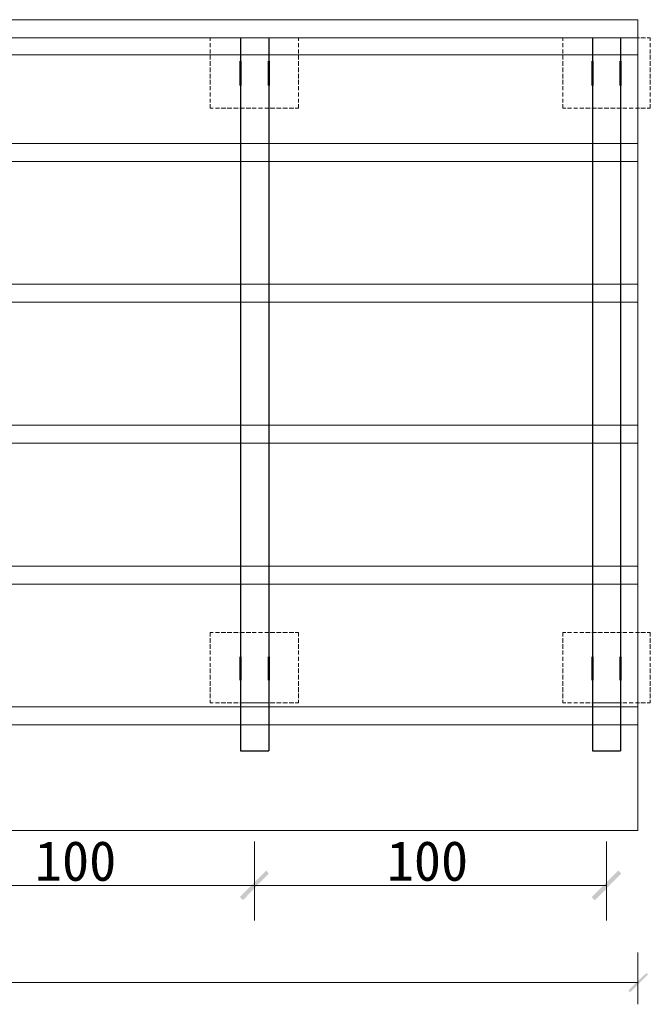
# Model space of a CAD drawing. Extents: x 566443 to 590371, y 3845226 to 3876576.
# Tile 124 of 221: x 586533 to 586567, y 3853909 to 3853962. Entities that reach past the tile are written whole.
import ezdxf

# ---------------------------------------------------------------- set-up
doc = ezdxf.new("R2010")
doc.units = 0
doc.layers.add('C00-00-00', color=7, linetype='CONTINUOUS')
doc.styles.get("Standard").update_dxf_attribs({"font": 'rs.shx', "bigfont": 'hztxt.shx'})

msp = doc.modelspace()

# ---------------------------------------------------------------- hatches: boundary and pattern name
at = {"layer": 'C00-00-00'}
h = msp.add_hatch(color=256, dxfattribs=at)
h.dxf.hatch_style = 2
h.paths.add_polyline_path([(586544.804, 3853914.998), (586544.973, 3853914.829), (586546.243, 3853916.437)])
h = msp.add_hatch(color=256, dxfattribs=at)
h.dxf.hatch_style = 2
h.paths.add_polyline_path([(586546.243, 3853916.437), (586544.973, 3853914.829), (586544.804, 3853914.998)])
h = msp.add_hatch(color=256, dxfattribs=at)
h.dxf.hatch_style = 2
h.paths.add_polyline_path([(586544.973, 3853914.829), (586546.243, 3853916.437), (586546.37, 3853916.268)])
h = msp.add_hatch(color=256, dxfattribs=at)
h.dxf.hatch_style = 2
h.paths.add_polyline_path([(586546.37, 3853916.268), (586546.243, 3853916.437), (586544.973, 3853914.829)])
h = msp.add_hatch(color=256, dxfattribs=at)
h.dxf.hatch_style = 2
h.paths.add_polyline_path([(586563.854, 3853914.998), (586564.023, 3853914.829), (586565.293, 3853916.437)])
h = msp.add_hatch(color=256, dxfattribs=at)
h.dxf.hatch_style = 2
h.paths.add_polyline_path([(586564.023, 3853914.829), (586565.293, 3853916.437), (586565.462, 3853916.268)])
h = msp.add_hatch(color=256, dxfattribs=at)
h.dxf.hatch_style = 2
h.paths.add_polyline_path([(586565.843, 3853909.96), (586565.928, 3853909.833), (586566.817, 3853910.892)])
h = msp.add_hatch(color=256, dxfattribs=at)
h.dxf.hatch_style = 2
h.paths.add_polyline_path([(586565.928, 3853909.833), (586566.817, 3853910.892), (586566.902, 3853910.807)])

# ---------------------------------------------------------------- linework, layer by layer
at = {"layer": 'C00-00-00', "lineweight": 9}
for points in [[(586566.351, 3853962.454), (586566.351, 3853918.596)], [(586547.809, 3853961.48), (586547.979, 3853961.48), (586547.979, 3853961.311)], [(586566.859, 3853961.48), (586567.029, 3853961.48), (586567.029, 3853961.311)], [(586543.195, 3853957.882), (586543.195, 3853957.67), (586543.364, 3853957.67)], [(586547.809, 3853957.67), (586547.979, 3853957.67)], [(586562.287, 3853957.882), (586562.287, 3853957.67), (586562.457, 3853957.67)], [(586566.859, 3853957.67), (586567.029, 3853957.67)], [(586547.809, 3853929.307), (586547.979, 3853929.307), (586547.979, 3853929.095)], [(586566.859, 3853929.307), (586567.029, 3853929.307), (586567.029, 3853929.095)], [(586543.195, 3853925.666), (586543.195, 3853925.497), (586543.364, 3853925.497)], [(586562.287, 3853925.666), (586562.287, 3853925.497), (586562.457, 3853925.497)], [(586547.809, 3853925.497), (586547.979, 3853925.497)], [(586566.859, 3853925.497), (586567.029, 3853925.497)]]:
    msp.add_lwpolyline(points, dxfattribs=at)
for points in [[(586482.955, 3853962.454), (586482.955, 3853962.454), (586566.351, 3853962.454), (586566.351, 3853962.454)], [(586543.195, 3853961.48), (586543.195, 3853961.48), (586543.364, 3853961.48), (586543.364, 3853961.48)], [(586543.195, 3853961.48), (586543.195, 3853961.48), (586543.195, 3853961.311), (586543.195, 3853961.311)], [(586543.491, 3853961.48), (586543.491, 3853961.48), (586543.703, 3853961.48), (586543.703, 3853961.48)], [(586543.788, 3853961.48), (586543.788, 3853961.48), (586544.042, 3853961.48), (586544.042, 3853961.48)], [(586544.126, 3853961.48), (586544.126, 3853961.48), (586544.38, 3853961.48), (586544.38, 3853961.48)], [(586544.465, 3853961.48), (586544.465, 3853961.48), (586544.719, 3853961.48), (586544.719, 3853961.48)], [(586544.804, 3853961.48), (586544.804, 3853961.48), (586545.058, 3853961.48), (586545.058, 3853961.48)], [(586545.142, 3853961.48), (586545.142, 3853961.48), (586545.396, 3853961.48), (586545.396, 3853961.48)], [(586545.481, 3853961.48), (586545.481, 3853961.48), (586545.693, 3853961.48), (586545.693, 3853961.48)], [(586545.82, 3853961.48), (586545.82, 3853961.48), (586546.031, 3853961.48), (586546.031, 3853961.48)], [(586546.158, 3853961.48), (586546.158, 3853961.48), (586546.37, 3853961.48), (586546.37, 3853961.48)], [(586546.455, 3853961.48), (586546.455, 3853961.48), (586546.709, 3853961.48), (586546.709, 3853961.48)], [(586546.793, 3853961.48), (586546.793, 3853961.48), (586547.047, 3853961.48), (586547.047, 3853961.48)], [(586547.132, 3853961.48), (586547.132, 3853961.48), (586547.386, 3853961.48), (586547.386, 3853961.48)], [(586547.471, 3853961.48), (586547.471, 3853961.48), (586547.725, 3853961.48), (586547.725, 3853961.48)], [(586562.287, 3853961.48), (586562.287, 3853961.48), (586562.457, 3853961.48), (586562.457, 3853961.48)], [(586562.287, 3853961.48), (586562.287, 3853961.48), (586562.287, 3853961.311), (586562.287, 3853961.311)], [(586562.541, 3853961.48), (586562.541, 3853961.48), (586562.753, 3853961.48), (586562.753, 3853961.48)], [(586562.88, 3853961.48), (586562.88, 3853961.48), (586563.092, 3853961.48), (586563.092, 3853961.48)], [(586563.219, 3853961.48), (586563.219, 3853961.48), (586563.43, 3853961.48), (586563.43, 3853961.48)], [(586563.515, 3853961.48), (586563.515, 3853961.48), (586563.769, 3853961.48), (586563.769, 3853961.48)], [(586563.854, 3853961.48), (586563.854, 3853961.48), (586564.108, 3853961.48), (586564.108, 3853961.48)], [(586564.192, 3853961.48), (586564.192, 3853961.48), (586564.446, 3853961.48), (586564.446, 3853961.48)], [(586564.531, 3853961.48), (586564.531, 3853961.48), (586564.785, 3853961.48), (586564.785, 3853961.48)], [(586564.87, 3853961.48), (586564.87, 3853961.48), (586565.124, 3853961.48), (586565.124, 3853961.48)], [(586565.208, 3853961.48), (586565.208, 3853961.48), (586565.462, 3853961.48), (586565.462, 3853961.48)], [(586565.547, 3853961.48), (586565.547, 3853961.48), (586565.759, 3853961.48), (586565.759, 3853961.48)], [(586565.886, 3853961.48), (586565.886, 3853961.48), (586566.097, 3853961.48), (586566.097, 3853961.48)], [(586566.224, 3853961.48), (586566.224, 3853961.48), (586566.436, 3853961.48), (586566.436, 3853961.48)], [(586566.521, 3853961.48), (586566.521, 3853961.48), (586566.775, 3853961.48), (586566.775, 3853961.48)], [(586543.195, 3853961.184), (586543.195, 3853961.184), (586543.195, 3853960.972), (586543.195, 3853960.972)], [(586543.195, 3853960.845), (586543.195, 3853960.845), (586543.195, 3853960.633), (586543.195, 3853960.633)], [(586547.979, 3853961.184), (586547.979, 3853961.184), (586547.979, 3853960.972), (586547.979, 3853960.972)], [(586547.979, 3853960.845), (586547.979, 3853960.845), (586547.979, 3853960.633), (586547.979, 3853960.633)], [(586562.287, 3853961.184), (586562.287, 3853961.184), (586562.287, 3853960.972), (586562.287, 3853960.972)], [(586562.287, 3853960.845), (586562.287, 3853960.845), (586562.287, 3853960.633), (586562.287, 3853960.633)], [(586567.029, 3853961.184), (586567.029, 3853961.184), (586567.029, 3853960.972), (586567.029, 3853960.972)], [(586567.029, 3853960.845), (586567.029, 3853960.845), (586567.029, 3853960.633), (586567.029, 3853960.633)], [(586543.195, 3853960.549), (586543.195, 3853960.549), (586543.195, 3853960.295), (586543.195, 3853960.295)], [(586543.195, 3853960.21), (586543.195, 3853960.21), (586543.195, 3853959.956), (586543.195, 3853959.956)], [(586547.979, 3853960.549), (586547.979, 3853960.549), (586547.979, 3853960.295), (586547.979, 3853960.295)], [(586547.979, 3853960.21), (586547.979, 3853960.21), (586547.979, 3853959.956), (586547.979, 3853959.956)], [(586562.287, 3853960.549), (586562.287, 3853960.549), (586562.287, 3853960.295), (586562.287, 3853960.295)], [(586562.287, 3853960.21), (586562.287, 3853960.21), (586562.287, 3853959.956), (586562.287, 3853959.956)], [(586567.029, 3853960.549), (586567.029, 3853960.549), (586567.029, 3853960.295), (586567.029, 3853960.295)], [(586567.029, 3853960.21), (586567.029, 3853960.21), (586567.029, 3853959.956), (586567.029, 3853959.956)], [(586543.195, 3853959.871), (586543.195, 3853959.871), (586543.195, 3853959.617), (586543.195, 3853959.617)], [(586547.979, 3853959.871), (586547.979, 3853959.871), (586547.979, 3853959.617), (586547.979, 3853959.617)], [(586562.287, 3853959.871), (586562.287, 3853959.871), (586562.287, 3853959.617), (586562.287, 3853959.617)], [(586567.029, 3853959.871), (586567.029, 3853959.871), (586567.029, 3853959.617), (586567.029, 3853959.617)], [(586543.195, 3853959.533), (586543.195, 3853959.533), (586543.195, 3853959.279), (586543.195, 3853959.279)], [(586543.195, 3853959.194), (586543.195, 3853959.194), (586543.195, 3853958.94), (586543.195, 3853958.94)], [(586547.979, 3853959.533), (586547.979, 3853959.533), (586547.979, 3853959.279), (586547.979, 3853959.279)], [(586547.979, 3853959.194), (586547.979, 3853959.194), (586547.979, 3853958.94), (586547.979, 3853958.94)], [(586562.287, 3853959.533), (586562.287, 3853959.533), (586562.287, 3853959.279), (586562.287, 3853959.279)], [(586562.287, 3853959.194), (586562.287, 3853959.194), (586562.287, 3853958.94), (586562.287, 3853958.94)], [(586567.029, 3853959.533), (586567.029, 3853959.533), (586567.029, 3853959.279), (586567.029, 3853959.279)], [(586567.029, 3853959.194), (586567.029, 3853959.194), (586567.029, 3853958.94), (586567.029, 3853958.94)], [(586543.195, 3853958.855), (586543.195, 3853958.855), (586543.195, 3853958.644), (586543.195, 3853958.644)], [(586547.979, 3853958.855), (586547.979, 3853958.855), (586547.979, 3853958.644), (586547.979, 3853958.644)], [(586562.287, 3853958.855), (586562.287, 3853958.855), (586562.287, 3853958.644), (586562.287, 3853958.644)], [(586567.029, 3853958.855), (586567.029, 3853958.855), (586567.029, 3853958.644), (586567.029, 3853958.644)], [(586543.195, 3853958.517), (586543.195, 3853958.517), (586543.195, 3853958.305), (586543.195, 3853958.305)], [(586543.195, 3853958.178), (586543.195, 3853958.178), (586543.195, 3853957.966), (586543.195, 3853957.966)], [(586547.979, 3853958.517), (586547.979, 3853958.517), (586547.979, 3853958.305), (586547.979, 3853958.305)], [(586547.979, 3853958.178), (586547.979, 3853958.178), (586547.979, 3853957.966), (586547.979, 3853957.966)], [(586562.287, 3853958.517), (586562.287, 3853958.517), (586562.287, 3853958.305), (586562.287, 3853958.305)], [(586562.287, 3853958.178), (586562.287, 3853958.178), (586562.287, 3853957.966), (586562.287, 3853957.966)], [(586567.029, 3853958.517), (586567.029, 3853958.517), (586567.029, 3853958.305), (586567.029, 3853958.305)], [(586567.029, 3853958.178), (586567.029, 3853958.178), (586567.029, 3853957.966), (586567.029, 3853957.966)], [(586543.491, 3853957.67), (586543.491, 3853957.67), (586543.703, 3853957.67), (586543.703, 3853957.67)], [(586543.788, 3853957.67), (586543.788, 3853957.67), (586544.042, 3853957.67), (586544.042, 3853957.67)], [(586544.126, 3853957.67), (586544.126, 3853957.67), (586544.38, 3853957.67), (586544.38, 3853957.67)], [(586544.465, 3853957.67), (586544.465, 3853957.67), (586544.719, 3853957.67), (586544.719, 3853957.67)], [(586544.804, 3853957.67), (586544.804, 3853957.67), (586545.058, 3853957.67), (586545.058, 3853957.67)], [(586545.142, 3853957.67), (586545.142, 3853957.67), (586545.396, 3853957.67), (586545.396, 3853957.67)], [(586545.481, 3853957.67), (586545.481, 3853957.67), (586545.693, 3853957.67), (586545.693, 3853957.67)], [(586545.82, 3853957.67), (586545.82, 3853957.67), (586546.031, 3853957.67), (586546.031, 3853957.67)], [(586546.158, 3853957.67), (586546.158, 3853957.67), (586546.37, 3853957.67), (586546.37, 3853957.67)], [(586546.455, 3853957.67), (586546.455, 3853957.67), (586546.709, 3853957.67), (586546.709, 3853957.67)], [(586546.793, 3853957.67), (586546.793, 3853957.67), (586547.047, 3853957.67), (586547.047, 3853957.67)], [(586547.132, 3853957.67), (586547.132, 3853957.67), (586547.386, 3853957.67), (586547.386, 3853957.67)], [(586547.471, 3853957.67), (586547.471, 3853957.67), (586547.725, 3853957.67), (586547.725, 3853957.67)], [(586547.979, 3853957.882), (586547.979, 3853957.882), (586547.979, 3853957.67), (586547.979, 3853957.67)], [(586562.541, 3853957.67), (586562.541, 3853957.67), (586562.753, 3853957.67), (586562.753, 3853957.67)], [(586562.88, 3853957.67), (586562.88, 3853957.67), (586563.092, 3853957.67), (586563.092, 3853957.67)], [(586563.219, 3853957.67), (586563.219, 3853957.67), (586563.43, 3853957.67), (586563.43, 3853957.67)], [(586563.515, 3853957.67), (586563.515, 3853957.67), (586563.769, 3853957.67), (586563.769, 3853957.67)], [(586563.854, 3853957.67), (586563.854, 3853957.67), (586564.108, 3853957.67), (586564.108, 3853957.67)], [(586564.192, 3853957.67), (586564.192, 3853957.67), (586564.446, 3853957.67), (586564.446, 3853957.67)], [(586564.531, 3853957.67), (586564.531, 3853957.67), (586564.785, 3853957.67), (586564.785, 3853957.67)], [(586564.87, 3853957.67), (586564.87, 3853957.67), (586565.124, 3853957.67), (586565.124, 3853957.67)], [(586565.208, 3853957.67), (586565.208, 3853957.67), (586565.462, 3853957.67), (586565.462, 3853957.67)], [(586565.547, 3853957.67), (586565.547, 3853957.67), (586565.759, 3853957.67), (586565.759, 3853957.67)], [(586565.886, 3853957.67), (586565.886, 3853957.67), (586566.097, 3853957.67), (586566.097, 3853957.67)], [(586566.224, 3853957.67), (586566.224, 3853957.67), (586566.436, 3853957.67), (586566.436, 3853957.67)], [(586566.521, 3853957.67), (586566.521, 3853957.67), (586566.775, 3853957.67), (586566.775, 3853957.67)], [(586567.029, 3853957.882), (586567.029, 3853957.882), (586567.029, 3853957.67), (586567.029, 3853957.67)], [(586543.195, 3853929.307), (586543.195, 3853929.307), (586543.364, 3853929.307), (586543.364, 3853929.307)], [(586543.195, 3853929.307), (586543.195, 3853929.307), (586543.195, 3853929.095), (586543.195, 3853929.095)], [(586543.491, 3853929.307), (586543.491, 3853929.307), (586543.703, 3853929.307), (586543.703, 3853929.307)], [(586543.788, 3853929.307), (586543.788, 3853929.307), (586544.042, 3853929.307), (586544.042, 3853929.307)], [(586544.126, 3853929.307), (586544.126, 3853929.307), (586544.38, 3853929.307), (586544.38, 3853929.307)], [(586544.465, 3853929.307), (586544.465, 3853929.307), (586544.719, 3853929.307), (586544.719, 3853929.307)], [(586544.804, 3853929.307), (586544.804, 3853929.307), (586545.058, 3853929.307), (586545.058, 3853929.307)], [(586545.142, 3853929.307), (586545.142, 3853929.307), (586545.396, 3853929.307), (586545.396, 3853929.307)], [(586545.481, 3853929.307), (586545.481, 3853929.307), (586545.693, 3853929.307), (586545.693, 3853929.307)], [(586545.82, 3853929.307), (586545.82, 3853929.307), (586546.031, 3853929.307), (586546.031, 3853929.307)], [(586546.158, 3853929.307), (586546.158, 3853929.307), (586546.37, 3853929.307), (586546.37, 3853929.307)], [(586546.455, 3853929.307), (586546.455, 3853929.307), (586546.709, 3853929.307), (586546.709, 3853929.307)], [(586546.793, 3853929.307), (586546.793, 3853929.307), (586547.047, 3853929.307), (586547.047, 3853929.307)], [(586547.132, 3853929.307), (586547.132, 3853929.307), (586547.386, 3853929.307), (586547.386, 3853929.307)], [(586547.471, 3853929.307), (586547.471, 3853929.307), (586547.725, 3853929.307), (586547.725, 3853929.307)], [(586562.287, 3853929.307), (586562.287, 3853929.307), (586562.457, 3853929.307), (586562.457, 3853929.307)], [(586562.287, 3853929.307), (586562.287, 3853929.307), (586562.287, 3853929.095), (586562.287, 3853929.095)], [(586562.541, 3853929.307), (586562.541, 3853929.307), (586562.753, 3853929.307), (586562.753, 3853929.307)], [(586562.88, 3853929.307), (586562.88, 3853929.307), (586563.092, 3853929.307), (586563.092, 3853929.307)], [(586563.219, 3853929.307), (586563.219, 3853929.307), (586563.43, 3853929.307), (586563.43, 3853929.307)], [(586563.515, 3853929.307), (586563.515, 3853929.307), (586563.769, 3853929.307), (586563.769, 3853929.307)], [(586563.854, 3853929.307), (586563.854, 3853929.307), (586564.108, 3853929.307), (586564.108, 3853929.307)], [(586564.192, 3853929.307), (586564.192, 3853929.307), (586564.446, 3853929.307), (586564.446, 3853929.307)], [(586564.531, 3853929.307), (586564.531, 3853929.307), (586564.785, 3853929.307), (586564.785, 3853929.307)], [(586564.87, 3853929.307), (586564.87, 3853929.307), (586565.124, 3853929.307), (586565.124, 3853929.307)], [(586565.208, 3853929.307), (586565.208, 3853929.307), (586565.462, 3853929.307), (586565.462, 3853929.307)], [(586565.547, 3853929.307), (586565.547, 3853929.307), (586565.759, 3853929.307), (586565.759, 3853929.307)], [(586565.886, 3853929.307), (586565.886, 3853929.307), (586566.097, 3853929.307), (586566.097, 3853929.307)], [(586566.224, 3853929.307), (586566.224, 3853929.307), (586566.436, 3853929.307), (586566.436, 3853929.307)], [(586566.521, 3853929.307), (586566.521, 3853929.307), (586566.775, 3853929.307), (586566.775, 3853929.307)], [(586543.195, 3853929.01), (586543.195, 3853929.01), (586543.195, 3853928.756), (586543.195, 3853928.756)], [(586547.979, 3853929.01), (586547.979, 3853929.01), (586547.979, 3853928.756), (586547.979, 3853928.756)], [(586562.287, 3853929.01), (586562.287, 3853929.01), (586562.287, 3853928.756), (586562.287, 3853928.756)], [(586567.029, 3853929.01), (586567.029, 3853929.01), (586567.029, 3853928.756), (586567.029, 3853928.756)], [(586543.195, 3853928.672), (586543.195, 3853928.672), (586543.195, 3853928.418), (586543.195, 3853928.418)], [(586543.195, 3853928.333), (586543.195, 3853928.333), (586543.195, 3853928.121), (586543.195, 3853928.121)], [(586547.979, 3853928.672), (586547.979, 3853928.672), (586547.979, 3853928.418), (586547.979, 3853928.418)], [(586547.979, 3853928.333), (586547.979, 3853928.333), (586547.979, 3853928.121), (586547.979, 3853928.121)], [(586562.287, 3853928.672), (586562.287, 3853928.672), (586562.287, 3853928.418), (586562.287, 3853928.418)], [(586562.287, 3853928.333), (586562.287, 3853928.333), (586562.287, 3853928.121), (586562.287, 3853928.121)], [(586567.029, 3853928.672), (586567.029, 3853928.672), (586567.029, 3853928.418), (586567.029, 3853928.418)], [(586567.029, 3853928.333), (586567.029, 3853928.333), (586567.029, 3853928.121), (586567.029, 3853928.121)], [(586543.195, 3853927.994), (586543.195, 3853927.994), (586543.195, 3853927.783), (586543.195, 3853927.783)], [(586547.979, 3853927.994), (586547.979, 3853927.994), (586547.979, 3853927.783), (586547.979, 3853927.783)], [(586562.287, 3853927.994), (586562.287, 3853927.994), (586562.287, 3853927.783), (586562.287, 3853927.783)], [(586567.029, 3853927.994), (586567.029, 3853927.994), (586567.029, 3853927.783), (586567.029, 3853927.783)], [(586543.195, 3853927.656), (586543.195, 3853927.656), (586543.195, 3853927.444), (586543.195, 3853927.444)], [(586543.195, 3853927.359), (586543.195, 3853927.359), (586543.195, 3853927.105), (586543.195, 3853927.105)], [(586547.979, 3853927.656), (586547.979, 3853927.656), (586547.979, 3853927.444), (586547.979, 3853927.444)], [(586547.979, 3853927.359), (586547.979, 3853927.359), (586547.979, 3853927.105), (586547.979, 3853927.105)], [(586562.287, 3853927.656), (586562.287, 3853927.656), (586562.287, 3853927.444), (586562.287, 3853927.444)], [(586562.287, 3853927.359), (586562.287, 3853927.359), (586562.287, 3853927.105), (586562.287, 3853927.105)], [(586567.029, 3853927.656), (586567.029, 3853927.656), (586567.029, 3853927.444), (586567.029, 3853927.444)], [(586567.029, 3853927.359), (586567.029, 3853927.359), (586567.029, 3853927.105), (586567.029, 3853927.105)], [(586543.195, 3853927.021), (586543.195, 3853927.021), (586543.195, 3853926.767), (586543.195, 3853926.767)], [(586543.195, 3853926.682), (586543.195, 3853926.682), (586543.195, 3853926.428), (586543.195, 3853926.428)], [(586547.979, 3853927.021), (586547.979, 3853927.021), (586547.979, 3853926.767), (586547.979, 3853926.767)], [(586547.979, 3853926.682), (586547.979, 3853926.682), (586547.979, 3853926.428), (586547.979, 3853926.428)], [(586562.287, 3853927.021), (586562.287, 3853927.021), (586562.287, 3853926.767), (586562.287, 3853926.767)], [(586562.287, 3853926.682), (586562.287, 3853926.682), (586562.287, 3853926.428), (586562.287, 3853926.428)], [(586567.029, 3853927.021), (586567.029, 3853927.021), (586567.029, 3853926.767), (586567.029, 3853926.767)], [(586567.029, 3853926.682), (586567.029, 3853926.682), (586567.029, 3853926.428), (586567.029, 3853926.428)], [(586543.195, 3853926.343), (586543.195, 3853926.343), (586543.195, 3853926.089), (586543.195, 3853926.089)], [(586547.979, 3853926.343), (586547.979, 3853926.343), (586547.979, 3853926.089), (586547.979, 3853926.089)], [(586562.287, 3853926.343), (586562.287, 3853926.343), (586562.287, 3853926.089), (586562.287, 3853926.089)], [(586567.029, 3853926.343), (586567.029, 3853926.343), (586567.029, 3853926.089), (586567.029, 3853926.089)], [(586543.195, 3853926.005), (586543.195, 3853926.005), (586543.195, 3853925.751), (586543.195, 3853925.751)], [(586547.979, 3853926.005), (586547.979, 3853926.005), (586547.979, 3853925.751), (586547.979, 3853925.751)], [(586547.979, 3853925.666), (586547.979, 3853925.666), (586547.979, 3853925.497), (586547.979, 3853925.497)], [(586562.287, 3853926.005), (586562.287, 3853926.005), (586562.287, 3853925.751), (586562.287, 3853925.751)], [(586567.029, 3853926.005), (586567.029, 3853926.005), (586567.029, 3853925.751), (586567.029, 3853925.751)], [(586567.029, 3853925.666), (586567.029, 3853925.666), (586567.029, 3853925.497), (586567.029, 3853925.497)], [(586543.491, 3853925.497), (586543.491, 3853925.497), (586543.703, 3853925.497), (586543.703, 3853925.497)], [(586543.788, 3853925.497), (586543.788, 3853925.497), (586544.042, 3853925.497), (586544.042, 3853925.497)], [(586544.126, 3853925.497), (586544.126, 3853925.497), (586544.38, 3853925.497), (586544.38, 3853925.497)], [(586544.465, 3853925.497), (586544.465, 3853925.497), (586544.719, 3853925.497), (586544.719, 3853925.497)], [(586544.804, 3853925.497), (586544.804, 3853925.497), (586545.058, 3853925.497), (586545.058, 3853925.497)], [(586544.846, 3853925.497), (586544.846, 3853925.497), (586546.37, 3853925.497), (586546.37, 3853925.497)], [(586545.142, 3853925.497), (586545.142, 3853925.497), (586545.396, 3853925.497), (586545.396, 3853925.497)], [(586545.481, 3853925.497), (586545.481, 3853925.497), (586545.693, 3853925.497), (586545.693, 3853925.497)], [(586545.82, 3853925.497), (586545.82, 3853925.497), (586546.031, 3853925.497), (586546.031, 3853925.497)], [(586546.158, 3853925.497), (586546.158, 3853925.497), (586546.37, 3853925.497), (586546.37, 3853925.497)], [(586546.455, 3853925.497), (586546.455, 3853925.497), (586546.709, 3853925.497), (586546.709, 3853925.497)], [(586546.793, 3853925.497), (586546.793, 3853925.497), (586547.047, 3853925.497), (586547.047, 3853925.497)], [(586547.132, 3853925.497), (586547.132, 3853925.497), (586547.386, 3853925.497), (586547.386, 3853925.497)], [(586547.471, 3853925.497), (586547.471, 3853925.497), (586547.725, 3853925.497), (586547.725, 3853925.497)], [(586562.541, 3853925.497), (586562.541, 3853925.497), (586562.753, 3853925.497), (586562.753, 3853925.497)], [(586562.88, 3853925.497), (586562.88, 3853925.497), (586563.092, 3853925.497), (586563.092, 3853925.497)], [(586563.219, 3853925.497), (586563.219, 3853925.497), (586563.43, 3853925.497), (586563.43, 3853925.497)], [(586563.515, 3853925.497), (586563.515, 3853925.497), (586563.769, 3853925.497), (586563.769, 3853925.497)], [(586563.854, 3853925.497), (586563.854, 3853925.497), (586564.108, 3853925.497), (586564.108, 3853925.497)], [(586563.896, 3853925.497), (586563.896, 3853925.497), (586565.42, 3853925.497), (586565.42, 3853925.497)], [(586564.192, 3853925.497), (586564.192, 3853925.497), (586564.446, 3853925.497), (586564.446, 3853925.497)], [(586564.531, 3853925.497), (586564.531, 3853925.497), (586564.785, 3853925.497), (586564.785, 3853925.497)], [(586564.87, 3853925.497), (586564.87, 3853925.497), (586565.124, 3853925.497), (586565.124, 3853925.497)], [(586565.208, 3853925.497), (586565.208, 3853925.497), (586565.462, 3853925.497), (586565.462, 3853925.497)], [(586565.547, 3853925.497), (586565.547, 3853925.497), (586565.759, 3853925.497), (586565.759, 3853925.497)], [(586565.886, 3853925.497), (586565.886, 3853925.497), (586566.097, 3853925.497), (586566.097, 3853925.497)], [(586566.224, 3853925.497), (586566.224, 3853925.497), (586566.436, 3853925.497), (586566.436, 3853925.497)], [(586566.521, 3853925.497), (586566.521, 3853925.497), (586566.775, 3853925.497), (586566.775, 3853925.497)], [(586482.955, 3853918.596), (586482.955, 3853918.596), (586566.351, 3853918.596), (586566.351, 3853918.596)]]:
    msp.add_open_spline(points, degree=3, dxfattribs=at)
at = {"layer": 'C00-00-00', "lineweight": 20}
for points in [[(586482.955, 3853961.48), (586482.955, 3853961.48), (586566.351, 3853961.48), (586566.351, 3853961.48)], [(586482.955, 3853960.549), (586482.955, 3853960.549), (586566.351, 3853960.549), (586566.351, 3853960.549)], [(586482.955, 3853955.765), (586482.955, 3853955.765), (586566.351, 3853955.765), (586566.351, 3853955.765)], [(586482.955, 3853954.791), (586482.955, 3853954.791), (586566.351, 3853954.791), (586566.351, 3853954.791)], [(586482.955, 3853948.145), (586482.955, 3853948.145), (586566.351, 3853948.145), (586566.351, 3853948.145)], [(586482.955, 3853947.171), (586482.955, 3853947.171), (586566.351, 3853947.171), (586566.351, 3853947.171)], [(586482.997, 3853940.525), (586482.997, 3853940.525), (586566.351, 3853940.525), (586566.351, 3853940.525)], [(586484.267, 3853939.551), (586484.267, 3853939.551), (586566.351, 3853939.551), (586566.351, 3853939.551)], [(586482.955, 3853932.905), (586482.955, 3853932.905), (586566.351, 3853932.905), (586566.351, 3853932.905)], [(586482.955, 3853931.931), (586482.955, 3853931.931), (586566.351, 3853931.931), (586566.351, 3853931.931)], [(586482.955, 3853925.285), (586482.955, 3853925.285), (586566.351, 3853925.285), (586566.351, 3853925.285)], [(586482.955, 3853924.311), (586482.955, 3853924.311), (586566.351, 3853924.311), (586566.351, 3853924.311)]]:
    msp.add_open_spline(points, degree=3, dxfattribs=at)
at = {"layer": 'C00-00-00', "lineweight": 25}
for points in [[(586544.846, 3853961.48), (586544.846, 3853961.48), (586544.846, 3853922.914), (586544.846, 3853922.914)], [(586546.37, 3853961.48), (586546.37, 3853961.48), (586546.37, 3853922.914), (586546.37, 3853922.914)], [(586563.896, 3853961.48), (586563.896, 3853961.48), (586563.896, 3853922.914), (586563.896, 3853922.914)], [(586565.42, 3853961.48), (586565.42, 3853961.48), (586565.42, 3853922.914), (586565.42, 3853922.914)], [(586544.846, 3853922.914), (586544.846, 3853922.914), (586546.37, 3853922.914), (586546.37, 3853922.914)], [(586563.896, 3853922.914), (586563.896, 3853922.914), (586565.42, 3853922.914), (586565.42, 3853922.914)]]:
    msp.add_open_spline(points, degree=3, dxfattribs=at)
at = {"layer": 'C00-00-00', "lineweight": 50}
for points in [[(586544.846, 3853960.21), (586544.846, 3853960.21), (586544.846, 3853958.898), (586544.846, 3853958.898)], [(586546.37, 3853960.21), (586546.37, 3853960.21), (586546.37, 3853958.898), (586546.37, 3853958.898)], [(586563.896, 3853960.21), (586563.896, 3853960.21), (586563.896, 3853958.898), (586563.896, 3853958.898)], [(586565.42, 3853960.21), (586565.42, 3853960.21), (586565.42, 3853958.898), (586565.42, 3853958.898)], [(586544.846, 3853927.994), (586544.846, 3853927.994), (586544.846, 3853926.724), (586544.846, 3853926.724)], [(586546.37, 3853927.994), (586546.37, 3853927.994), (586546.37, 3853926.724), (586546.37, 3853926.724)], [(586563.896, 3853927.994), (586563.896, 3853927.994), (586563.896, 3853926.724), (586563.896, 3853926.724)], [(586565.42, 3853927.994), (586565.42, 3853927.994), (586565.42, 3853926.724), (586565.42, 3853926.724)]]:
    msp.add_open_spline(points, degree=3, dxfattribs=at)
at = {"layer": 'C00-00-00', "lineweight": 5}
for points in [[(586545.608, 3853918.004), (586545.608, 3853918.004), (586545.608, 3853913.728), (586545.608, 3853913.728)], [(586545.608, 3853918.004), (586545.608, 3853918.004), (586545.608, 3853913.728), (586545.608, 3853913.728)], [(586564.658, 3853918.004), (586564.658, 3853918.004), (586564.658, 3853913.728), (586564.658, 3853913.728)], [(586526.516, 3853915.633), (586526.516, 3853915.633), (586545.608, 3853915.633), (586545.608, 3853915.633)], [(586545.608, 3853915.633), (586545.608, 3853915.633), (586564.658, 3853915.633), (586564.658, 3853915.633)], [(586566.351, 3853911.992), (586566.351, 3853911.992), (586566.351, 3853909.198), (586566.351, 3853909.198)], [(586410.438, 3853910.384), (586410.438, 3853910.384), (586566.351, 3853910.384), (586566.351, 3853910.384)]]:
    msp.add_open_spline(points, degree=3, dxfattribs=at)

# ---------------------------------------------------------------- texts
at = {"layer": 'C00-00-00', "char_height": 2.15759, "attachment_point": 7}
for insert in [(586533.712, 3853915.845), (586552.762, 3853915.845)]:
    msp.add_mtext('{\\fFangSong|b0|i0|c0;100}', dxfattribs=dict(at, insert=insert))

doc.saveas('drawing.dxf')
